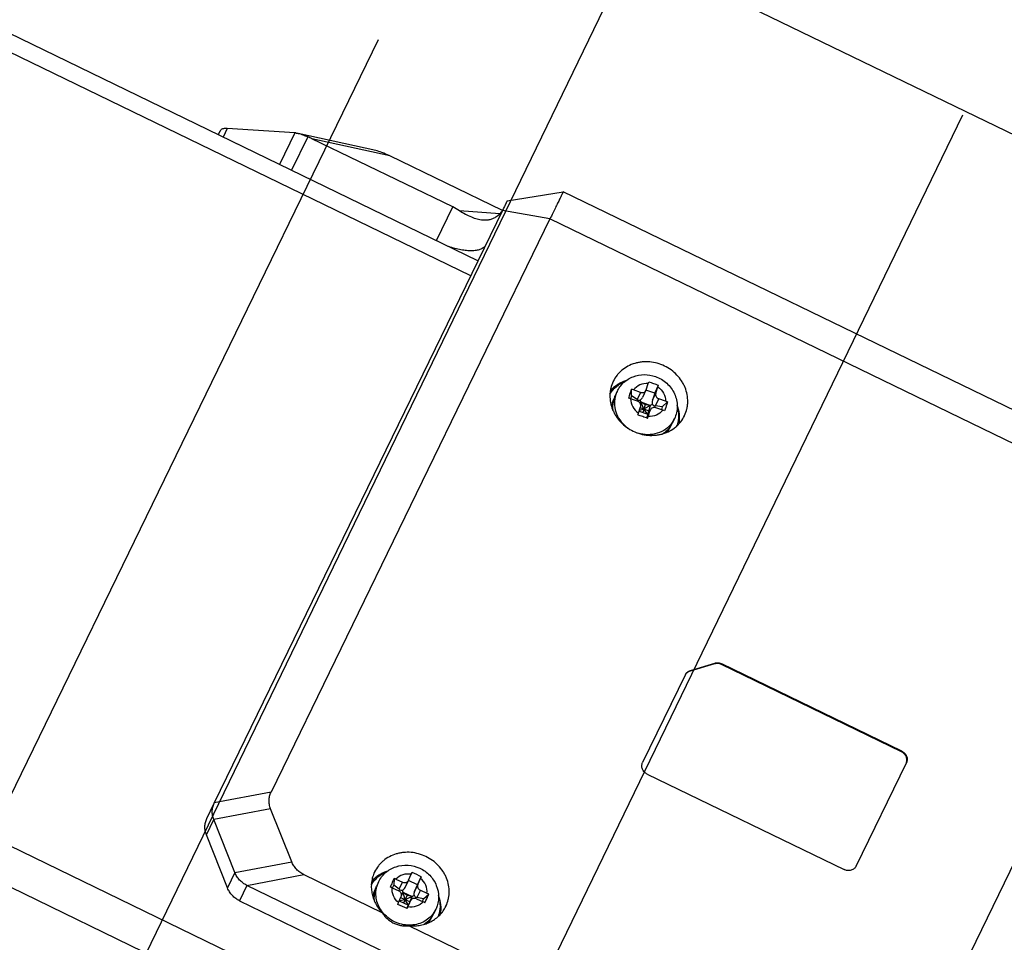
# Model space of a CAD drawing. Header units: millimetres. Extents: x -2409 to 4118, y -415 to 1151.
# Tile 4 of 38: x -2191 to -2085, y -198 to -99. Entities that reach past the tile are written whole.
import ezdxf
from ezdxf.enums import TextEntityAlignment as Align

# ---------------------------------------------------------------- set-up
doc = ezdxf.new("R2010")
doc.units = ezdxf.units.MM
doc.header["$LTSCALE"] = 65.395
doc.layers.get('0').update_dxf_attribs({"linetype": 'CONTINUOUS'})
doc.layers.add('00_COMPONENTS', color=7, linetype='CONTINUOUS')
doc.layers.add('51__DRAFT_DIMS', color=7, linetype='CONTINUOUS')
doc.styles.get("Standard").update_dxf_attribs({"font": 'simfang.ttf'})
doc.dimstyles.new('DIMSTYLE_1', dxfattribs={"dimtxt": 3, "dimasz": 3, "dimexe": 2.5, "dimexo": 0.5, "dimgap": 0.75, "dimtad": 1, "dimdsep": 46, "dimtxsty": 'STANDARD', "dimblk": '_FILLED', "dimblk1": '_FILLED', "dimblk2": '_FILLED', "dimcen": 0.09, "dimclrt": 3, "dimazin": 2, "dimtp": 0.3, "dimtm": 0.3, "dimtfac": 1, "dimtofl": 0, "dimtmove": 0, "dimatfit": 3, "dimldrblk": '_FILLED', "dimfxl": 1, "dimtolj": 1, "dimarcsym": 0})
doc.dimstyles.new('DIMSTYLE_3', dxfattribs={"dimtxt": 3, "dimasz": 3, "dimexe": 2.5, "dimexo": 0.5, "dimgap": 0.75, "dimtad": 1, "dimdsep": 46, "dimtxsty": 'STANDARD', "dimblk": '_FILLED', "dimblk1": '_FILLED', "dimblk2": '_FILLED', "dimcen": 0.09, "dimclrt": 3, "dimazin": 2, "dimtp": 0.5, "dimtm": 0.5, "dimtfac": 1, "dimtofl": 0, "dimtmove": 0, "dimatfit": 3, "dimldrblk": '_FILLED', "dimfxl": 1, "dimtolj": 1, "dimarcsym": 0})
doc.dimstyles.new('DIMSTYLE_5', dxfattribs={"dimtxt": 3, "dimasz": 3, "dimexe": 2.5, "dimexo": 0.5, "dimgap": 0.75, "dimtad": 1, "dimdsep": 46, "dimtxsty": 'STANDARD', "dimblk": '_FILLED', "dimblk1": '_FILLED', "dimblk2": '_FILLED', "dimcen": 0.09, "dimclrt": 3, "dimazin": 2, "dimtp": 0.2, "dimtm": 0.2, "dimtfac": 1, "dimtofl": 0, "dimtmove": 0, "dimatfit": 3, "dimldrblk": '_FILLED', "dimfxl": 1, "dimtolj": 1, "dimarcsym": 0})

# ---------------------------------------------------------------- blocks, each defined once
blk = doc.blocks.new('_FILLED')
at = {"color": 0, "linetype": 'ByBlock'}
blk.add_solid([(0, 0), (-1, 0.167), (-1, -0.167)], dxfattribs=at)
blk = doc.blocks.new('*D7')
at = {"layer": '51__DRAFT_DIMS', "color": 4}
for p, q in [((-2152.28, -100.74), (-2257.11, -316.12)), ((-1972.31, -187.99), (-2077.28, -403.64)), ((-2256.01, -313.87), (-2166.1, -357.63)), ((-2076.18, -401.4), (-2166.1, -357.63))]:
    blk.add_line(p, q, dxfattribs=at)
at = {"layer": '51__DRAFT_DIMS', "color": 4, "xscale": 3, "yscale": 3, "zscale": 3}
for p, rotation in [((-2256.01, -313.87), 154.0462685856), ((-2076.18, -401.4), 334.0462685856)]:
    blk.add_blockref('_FILLED', p, dxfattribs=dict(at, rotation=rotation))
at = {"layer": '51__DRAFT_DIMS', "color": 3}
blk.add_text('200', height=3, rotation=-25.9537, dxfattribs=at).set_placement((-2165.77, -356.96), align=Align.CENTER)
blk = doc.blocks.new('*D8')
at = {"layer": '51__DRAFT_DIMS', "color": 4}
for p, q in [((-2089.49, -108.85), (-2217.31, -372.51)), ((-2053.5, -126.3), (-2181.31, -389.96)), ((-2216.22, -370.26), (-2198.22, -378.98)), ((-2180.22, -387.71), (-2198.22, -378.98))]:
    blk.add_line(p, q, dxfattribs=at)
at = {"layer": '51__DRAFT_DIMS', "color": 4, "xscale": 3, "yscale": 3, "zscale": 3}
for p, rotation in [((-2216.22, -370.26), 154.1369605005), ((-2180.22, -387.71), 334.1369605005)]:
    blk.add_blockref('_FILLED', p, dxfattribs=dict(at, rotation=rotation))
at = {"layer": '51__DRAFT_DIMS', "color": 3}
blk.add_text('40', height=3, rotation=-25.863, dxfattribs=at).set_placement((-2197.89, -378.31), align=Align.CENTER)
blk = doc.blocks.new('*D9')
at = {"layer": '51__DRAFT_DIMS', "color": 4}
for p, q in [((-2053.5, -126.3), (-2185.01, -397.58)), ((-2017.51, -143.75), (-2149.02, -415.03)), ((-2183.92, -395.33), (-2165.92, -404.05)), ((-2147.93, -412.78), (-2165.92, -404.05))]:
    blk.add_line(p, q, dxfattribs=at)
at = {"layer": '51__DRAFT_DIMS', "color": 4, "xscale": 3, "yscale": 3, "zscale": 3}
for p, rotation in [((-2183.92, -395.33), 154.1369605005), ((-2147.93, -412.78), 334.1369605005)]:
    blk.add_blockref('_FILLED', p, dxfattribs=dict(at, rotation=rotation))
at = {"layer": '51__DRAFT_DIMS', "color": 3}
blk.add_text('40', height=3, rotation=-25.863, dxfattribs=at).set_placement((-2165.59, -403.38), align=Align.CENTER)
blk = doc.blocks.new('*D10')
at = {"layer": '51__DRAFT_DIMS', "color": 4}
for p, q in [((-2122.43, -85.81), (-2243.53, -335.62)), ((-1979, -155.34), (-2100.1, -405.15)), ((-2243.53, -335.62), (-2244.95, -338.55)), ((-2243.86, -336.3), (-2172.14, -371.06)), ((-2100.43, -405.82), (-2172.14, -371.06)), ((-2100.1, -405.15), (-2101.52, -408.07))]:
    blk.add_line(p, q, dxfattribs=at)
at = {"layer": '51__DRAFT_DIMS', "color": 4, "xscale": 3, "yscale": 3, "zscale": 3}
for p, rotation in [((-2243.86, -336.3), 154.1369605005), ((-2100.43, -405.82), 334.1369605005)]:
    blk.add_blockref('_FILLED', p, dxfattribs=dict(at, rotation=rotation))
at = {"layer": '51__DRAFT_DIMS', "color": 3}
blk.add_text('160', height=3, rotation=-25.863, dxfattribs=at).set_placement((-2171.82, -370.39), align=Align.CENTER)
blk = doc.blocks.new('*D11')
at = {"layer": '51__DRAFT_DIMS', "color": 4}
for p, q in [((-2398.32, 62.2), (-2403.49, 51.54)), ((-2400.5, 57.7), (-2398.32, 62.2)), ((-2401.18, 58.03), (-2402.75, 58.79)), ((-2133.22, -71.87), (-2401.18, 58.03)), ((-2408.66, 40.87), (-2403.49, 51.54)), ((-2407.16, 45.7), (-2408.73, 46.46)), ((-2017.74, -143.08), (-2407.16, 45.7)), ((-2406.48, 45.37), (-2408.66, 40.87))]:
    blk.add_line(p, q, dxfattribs=at)
at = {"layer": '51__DRAFT_DIMS', "color": 4, "xscale": 3, "yscale": 3, "zscale": 3}
for p, rotation in [((-2400.5, 57.7), 244.1369605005), ((-2406.48, 45.37), 64.1369605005)]:
    blk.add_blockref('_FILLED', p, dxfattribs=dict(at, rotation=rotation))
at = {"layer": '51__DRAFT_DIMS', "color": 3}
blk.add_text('15', height=3, rotation=64.137, dxfattribs=at).set_placement((-2404.17, 51.86), align=Align.CENTER)

msp = doc.modelspace()

# ---------------------------------------------------------------- linework, layer by layer
at = {"layer": '00_COMPONENTS', "color": 7}
for p, q in [((-2141.549, -124.477), (-2296.303, -49.456)), ((-2169.46, -110.946), (-2169.265, -110.544)), ((-2161.21, -110.744), (-2168.492, -110.282)), ((-2152.513, -112.644), (-2160.865, -110.789)), ((-2144.257, -118.698), (-2159.383, -111.365)), ((-2138.926, -119.088), (-2151.027, -113.221)), ((-2138.404, -118.026), (-2132.378, -117.058)), ((-1997.403, -182.49), (-2132.378, -117.058)), ((-2138.927, -119.09), (-2169.89, -182.703)), ((-2133.816, -119.983), (-2163.782, -181.547)), ((-2127.011, -137.42), (-2127.026, -137.451)), ((-2126.603, -138.518), (-2126.809, -138.952)), ((-2125.051, -138.984), (-2125.037, -138.28)), ((-2124.094, -138.604), (-2124.829, -138.347)), ((-2123.501, -138.384), (-2123.869, -139.159)), ((-2123.501, -138.383), (-2123.481, -138.334)), ((-2122.534, -138.697), (-2123.494, -138.361)), ((-2123.481, -138.334), (-2123.26, -137.657)), ((-2122.534, -138.697), (-2122.163, -137.836)), ((-2122.444, -138.698), (-2122.222, -138.02)), ((-2126.894, -139.178), (-2126.983, -139.365)), ((-2125.051, -138.984), (-2125.154, -139.299)), ((-2124.407, -139.56), (-2125.141, -139.303)), ((-2124.457, -139.367), (-2125.051, -138.984)), ((-2123.729, -140.415), (-2124.117, -139.431)), ((-2124.1, -139.836), (-2124.036, -139.638)), ((-2123.573, -139.937), (-2124.036, -139.638)), ((-2124.036, -139.638), (-2122.999, -140.001)), ((-2122.534, -138.697), (-2122.806, -139.461)), ((-2121.38, -139.554), (-2122.114, -139.297)), ((-2121.177, -139.632), (-2121.74, -140.143)), ((-2124.299, -140.837), (-2124.077, -140.16)), ((-2124.228, -140.636), (-2123.311, -140.958)), ((-2123.729, -140.415), (-2124.206, -140.553)), ((-2123.21, -140.596), (-2124.119, -140.278)), ((-2123.573, -139.937), (-2123.845, -140.771)), ((-2122.804, -139.891), (-2123.729, -140.415)), ((-2123.274, -141.006), (-2123.729, -140.415)), ((-2122.999, -140.001), (-2123.573, -139.937)), ((-2123.021, -140.474), (-2123.389, -141.249)), ((-2123.311, -140.958), (-2122.999, -140.001)), ((-2123.21, -140.596), (-2123.311, -140.958)), ((-2123.262, -141.2), (-2123.04, -140.523)), ((-2123.15, -140.427), (-2123.21, -140.596)), ((-2123.02, -140.474), (-2123.04, -140.523)), ((-2121.74, -140.143), (-2122.477, -140.06)), ((-2121.692, -140.511), (-2122.427, -140.253)), ((-2121.74, -140.143), (-2121.844, -140.461)), ((-2123.403, -141.286), (-2123.424, -141.361)), ((-2120.442, -141.444), (-2120.649, -141.878)), ((-2119.363, -141.128), (-2119.348, -141.098)), ((-2120.811, -142.173), (-2120.859, -142.274)), ((-2116.137, -167.764), (-2118.754, -168.539)), ((-2118.719, -168.466), (-2116.102, -167.69)), ((-2096.05, -177.204), (-2115.383, -167.832)), ((-2096.015, -177.131), (-2115.348, -167.758)), ((-2119.3, -168.992), (-2123.859, -178.358)), ((-2119.265, -168.918), (-2123.856, -178.35)), ((-2123.86, -178.358), (-2123.856, -178.35)), ((-2100.911, -189.474), (-2095.515, -178.388)), ((-2095.518, -178.388), (-2095.518, -178.387)), ((-2095.518, -178.388), (-2095.518, -178.387)), ((-2095.511, -178.381), (-2095.515, -178.388)), ((-2123.356, -179.608), (-2102.21, -189.859)), ((-2170.685, -184.376), (-2169.898, -182.721)), ((-2169.898, -182.721), (-2169.89, -182.703)), ((-2161.563, -189.015), (-2163.829, -183.318)), ((-2167.669, -190.177), (-2169.937, -184.474)), ((-2168.455, -191.832), (-2170.724, -186.129)), ((-2160.265, -190.388), (-2151.862, -194.462)), ((-2152.65, -190.096), (-2152.665, -190.126)), ((-2149.008, -191.002), (-2148.716, -190.353)), ((-2148.716, -190.353), (-2148.637, -190.176)), ((-2152.242, -191.193), (-2152.448, -191.627)), ((-2150.561, -190.806), (-2150.584, -191.534)), ((-2150.36, -190.891), (-2149.65, -191.212)), ((-2149.375, -191.775), (-2149.011, -191.01)), ((-2148.033, -191.481), (-2149.022, -191.032)), ((-2149.012, -191.01), (-2149.008, -191.002)), ((-2148.368, -192.219), (-2148.033, -191.481)), ((-2148.033, -191.481), (-2147.635, -190.631)), ((-2148.006, -191.456), (-2147.714, -190.807)), ((-2147.635, -190.631), (-2147.714, -190.807)), ((-2035.059, -255.206), (-2166.371, -191.549)), ((-2152.528, -191.842), (-2152.622, -192.04)), ((-2150.771, -191.807), (-2150.061, -192.129)), ((-2150.718, -191.831), (-2150.584, -191.534)), ((-2150.012, -191.975), (-2150.584, -191.534)), ((-2149.607, -192.288), (-2149.762, -192.633)), ((-2149.368, -193.09), (-2149.671, -192.074)), ((-2149.162, -192.632), (-2149.607, -192.288)), ((-2149.607, -192.288), (-2148.606, -192.742)), ((-2147.737, -192.079), (-2147.028, -192.401)), ((-2147.385, -192.984), (-2146.831, -192.496)), ((-2167.157, -193.205), (-2035.846, -256.862)), ((-2150.169, -193.588), (-2150.085, -193.401)), ((-2150.085, -193.401), (-2149.793, -192.752)), ((-2149.999, -193.213), (-2149.017, -193.658)), ((-2149.368, -193.09), (-2149.994, -193.2)), ((-2148.867, -193.317), (-2149.847, -192.873)), ((-2149.52, -193.43), (-2149.162, -192.632)), ((-2148.403, -192.649), (-2149.368, -193.09)), ((-2149.011, -193.668), (-2149.368, -193.09)), ((-2148.606, -192.742), (-2149.162, -192.632)), ((-2149.154, -193.969), (-2148.787, -193.198)), ((-2149.083, -193.855), (-2148.791, -193.206)), ((-2148.606, -192.742), (-2149.017, -193.658)), ((-2148.808, -193.188), (-2148.606, -192.742)), ((-2148.787, -193.198), (-2148.791, -193.206)), ((-2148.149, -192.996), (-2147.439, -193.317)), ((-2147.385, -192.984), (-2148.1, -192.842)), ((-2147.519, -193.282), (-2147.385, -192.984)), ((-2149.183, -194.035), (-2149.154, -193.969)), ((-2149.083, -193.855), (-2149.167, -194.042)), ((-2146.081, -194.119), (-2146.287, -194.553)), ((-2145.002, -193.803), (-2144.987, -193.773)), ((-2146.405, -194.753), (-2146.498, -194.949)), ((-2148.928, -195.884), (-2100.571, -219.326))]:
    msp.add_line(p, q, dxfattribs=at)
at = {"layer": '00_COMPONENTS', "color": 4}
for p, q in [((-2142.327, -126.075), (-2297.535, -50.834)), ((-2168.492, -110.282), (-2168.938, -111.199)), ((-2161.21, -110.744), (-2162.864, -114.143)), ((-2159.843, -111.163), (-2161.594, -114.759)), ((-2151.027, -113.221), (-2159.383, -111.365)), ((-2146.016, -122.311), (-2144.257, -118.698)), ((-2139.184, -119.427), (-2143.541, -119.094)), ((-2133.816, -119.983), (-2138.927, -119.09)), ((-1877.055, -339.93), (-2330.757, -119.985)), ((-1998.841, -185.416), (-2133.816, -119.983)), ((-1878.872, -343.452), (-2332.383, -123.6)), ((-2124.094, -138.604), (-2124.457, -139.367)), ((-2122.806, -139.461), (-2122.444, -138.698)), ((-2122.477, -140.06), (-2122.114, -139.297)), ((-2123.04, -140.523), (-2123.403, -141.286)), ((-2120.108, -140.167), (-2120.086, -140.145)), ((-2116.137, -167.764), (-2116.102, -167.69)), ((-2115.383, -167.832), (-2115.348, -167.758)), ((-2119.265, -168.918), (-2119.3, -168.992)), ((-2118.719, -168.466), (-2118.754, -168.539)), ((-2096.015, -177.131), (-2096.05, -177.204)), ((-2123.856, -178.35), (-2123.86, -178.358)), ((-2163.782, -181.547), (-2169.89, -182.703)), ((-2163.829, -183.318), (-2169.937, -184.474)), ((-2170.724, -186.129), (-2169.937, -184.474)), ((-2167.669, -190.177), (-2161.563, -189.015)), ((-2167.669, -190.177), (-2168.455, -191.832)), ((-2166.371, -191.549), (-2160.265, -190.388)), ((-2152.242, -191.193), (-2152.267, -191.248)), ((-2150.012, -191.975), (-2149.65, -191.212)), ((-2148.006, -191.456), (-2148.368, -192.219)), ((-2166.371, -191.549), (-2167.157, -193.205)), ((-2147.737, -192.079), (-2148.1, -192.842))]:
    msp.add_line(p, q, dxfattribs=at)
at = {"layer": '00_COMPONENTS', "color": 7}
for centre, radius, start, end in [((-2146.108, -130.189), 24.038, 341.90014, 342.36176), ((-2126.145, -142.103), 3.981, 70.69366, 73.8431), ((-2144.175, -130.841), 23.096, 341.89072, 342.37118), ((-2124.403, -140.588), 2.855, 154.63228, 170.02114), ((-2124.211, -140.182), 2.875, 157.18698, 163.58729), ((-2124.231, -140.174), 2.853, 154.63457, 157.18089), ((-2126.457, -143.06), 3.981, 70.69366, 73.8431), ((-2122.671, -143.246), 3.911, 67.53206, 70.71896), ((-2122.984, -144.202), 3.911, 67.53206, 70.71896), ((-2151.075, -132.085), 28.17, 341.482, 341.90019), ((-2150.038, -132.449), 28.17, 341.482, 341.90019), ((-2123.455, -141.036), 2.876, 319.32423, 334.50249), ((-2123.196, -140.671), 2.818, 325.57715, 327.82422), ((-2123.204, -140.666), 2.828, 327.83793, 334.63907), ((-2123.264, -141.123), 3.275, 340.4706, 341.90367), ((-2159.291, -215.016), 27.028, 64.45201, 66.78394), ((-2079.128, -223.326), 78.488, 155.88519, 156.25581), ((-2082.916, -221.81), 74.411, 155.37638, 155.75904), ((-2151.986, -194.477), 3.938, 65.60613, 68.7851), ((-2150.045, -193.262), 2.852, 154.64408, 170.12852), ((-2149.76, -192.873), 2.965, 165.65842, 185.96873), ((-2149.834, -192.857), 2.89, 163.70033, 165.6017), ((-2149.9, -192.836), 2.82, 155.85605, 163.72391), ((-2152.398, -195.394), 3.938, 65.60613, 68.7851), ((-2208.547, -165.423), 67.393, 335.89108, 336.31361), ((-2148.648, -195.978), 3.927, 62.44614, 65.63143), ((-2175.415, -250.622), 62.372, 65.11275, 66.12321), ((-2149.059, -196.894), 3.927, 62.44614, 65.63143), ((-2211.836, -163.762), 71.074, 335.34251, 335.75178), ((-2148.851, -193.331), 2.84, 326.00728, 334.52055), ((-2148.875, -192.792), 3.093, 334.59299, 335.82178), ((-2149.076, -193.723), 2.855, 319.21677, 334.55299), ((-2148.896, -193.302), 2.894, 325.55602, 326.03129)]:
    msp.add_arc(centre, radius, start, end, dxfattribs=at)
at = {"layer": '00_COMPONENTS', "color": 4}
for centre, radius, start, end in [((-2124.006, -139.748), 2.873, 154.65262, 164.18479), ((-2123.993, -139.752), 2.887, 164.18274, 166.54242), ((-2122.999, -140.231), 2.829, 325.01857, 334.63166), ((-2149.689, -192.404), 2.826, 155.86148, 164.3342), ((-2149.626, -192.423), 2.891, 164.30646, 165.26845), ((-2148.691, -192.868), 2.895, 325.0065, 326.36388), ((-2148.642, -192.899), 2.837, 326.34176, 334.52288)]:
    msp.add_arc(centre, radius, start, end, dxfattribs=at)
at = {"layer": '00_COMPONENTS', "color": 7}
for centre, major_axis, ratio, start_param, end_param in [((-2167.117, -110.7), (2.178, -0.038), 0.3447687, 2.9055733, 2.9825849), ((-2167.117, -110.7), (2.049, -0.357), 0.1163541, 2.326601, 2.4074989), ((-2159.835, -111.163), (2.049, -0.357), 0.1163541, 2.2626436, 2.326601), ((-2164.398, -112.053), (6.237, -0.567), 0.2951776, 0.6639077, 0.7791867), ((-2148.706, -115.539), (4.353, -2.846), 0.1635895, 2.2363859, 2.7322002), ((-2145.715, -121.649), (4.512, -2.155), 0.6581962, 1.3978792, 1.5621011), ((-2144.782, -119.732), (5.955, 1.038), 0.2803315, -0.5509924, -0.2817613), ((-2124.315, -138.932), (-0.262, 0.472), 0.7593524, -4.0991232, -3.313725), ((-2124.315, -138.932), (0.201, 0.538), 0.8699006, -2.3380474, -1.669299), ((-2122.335, -139.626), (0.201, 0.538), 0.8699006, -4.6942419, -3.9088437), ((-2122.335, -139.626), (0.528, 0.15), 0.7804924, -2.8406555, -2.0552573), ((-2122.931, -141.451), (0.462, -0.191), 0.6787874, 3.1071139, 3.2237637), ((-2149.825, -191.559), (-0.244, 0.486), 0.7681063, -4.1539111, -3.3685129), ((-2149.825, -191.559), (0.239, 0.522), 0.8707151, -2.3531918, -1.5873802), ((-2147.913, -192.426), (0.239, 0.522), 0.8707151, -4.7093863, -3.9239881), ((-2147.913, -192.426), (0.53, 0.127), 0.7716616, -2.893032, -2.1076338)]:
    msp.add_ellipse(centre, major_axis=major_axis, ratio=ratio, start_param=start_param, end_param=end_param, dxfattribs=at)
for points, knots in [([(-2168.61, -110.275), (-2168.678, -110.272), (-2168.807, -110.274), (-2168.984, -110.31), (-2169.129, -110.379), (-2169.203, -110.449), (-2169.231, -110.487)], [0, 0, 0, 0, 0.3007916, 0.5626607, 0.791879, 1, 1, 1, 1]), ([(-2161.11, -110.752), (-2161.09, -110.753), (-2161.008, -110.761), (-2160.926, -110.776), (-2160.865, -110.789)], [0, 0, 0, 0, 0.2435844, 1, 1, 1, 1]), ([(-2160.865, -110.789), (-2160.782, -110.808), (-2160.614, -110.855), (-2160.273, -110.981), (-2160.018, -111.093), (-2159.843, -111.163)], [0, 0, 0, 0, 0.233755, 0.480665, 1, 1, 1, 1]), ([(-2132.378, -117.058), (-2132.379, -117.058), (-2132.379, -117.059), (-2132.381, -117.061), (-2132.383, -117.065), (-2132.386, -117.071), (-2132.39, -117.078), (-2132.397, -117.091), (-2132.407, -117.111), (-2132.422, -117.14), (-2132.44, -117.175), (-2132.461, -117.216), (-2132.484, -117.263), (-2132.511, -117.317), (-2132.552, -117.4), (-2132.611, -117.519), (-2132.69, -117.679), (-2132.78, -117.861), (-2132.88, -118.064), (-2132.989, -118.288), (-2133.108, -118.531), (-2133.283, -118.89), (-2133.521, -119.376), (-2133.715, -119.775), (-2133.816, -119.983)], [0, 0, 0, 0, 0.0003633, 0.0012603, 0.002698, 0.0046774, 0.0071981, 0.0102598, 0.0180021, 0.0278948, 0.0399253, 0.0540784, 0.0703357, 0.0886765, 0.1090771, 0.1559501, 0.2107133, 0.2730847, 0.3427428, 0.4193287, 0.5024478, 0.5916718, 0.7865664, 1, 1, 1, 1]), ([(-2138.404, -118.026), (-2138.404, -118.026), (-2138.405, -118.026), (-2138.405, -118.027), (-2138.406, -118.029), (-2138.408, -118.032), (-2138.411, -118.037), (-2138.415, -118.045), (-2138.42, -118.056), (-2138.427, -118.068), (-2138.434, -118.083), (-2138.446, -118.108), (-2138.464, -118.144), (-2138.489, -118.194), (-2138.518, -118.252), (-2138.55, -118.318), (-2138.586, -118.392), (-2138.642, -118.505), (-2138.719, -118.663), (-2138.82, -118.869), (-2138.89, -119.014), (-2138.927, -119.09)], [0, 0, 0, 0, 0.0003632, 0.0012602, 0.002698, 0.0046774, 0.0102597, 0.0180021, 0.0278946, 0.0399253, 0.0540782, 0.0703357, 0.1090771, 0.1559501, 0.2107133, 0.2730847, 0.3427427, 0.4193287, 0.5916717, 0.786566, 1, 1, 1, 1]), ([(-2143.541, -119.094), (-2143.331, -119.225), (-2142.916, -119.471), (-2142.28, -119.776), (-2141.654, -119.991), (-2141.232, -120.066), (-2141.028, -120.082)], [0, 0, 0, 0, 0.2722621, 0.531444, 0.774514, 1, 1, 1, 1]), ([(-2141.028, -120.082), (-2140.892, -120.092), (-2140.626, -120.095), (-2140.237, -120.036), (-2139.877, -119.914), (-2139.658, -119.792), (-2139.556, -119.722)], [0, 0, 0, 0, 0.2641902, 0.5160936, 0.7596686, 1, 1, 1, 1]), ([(-2140.774, -122.884), (-2140.805, -122.925), (-2140.878, -123.004), (-2141.008, -123.107), (-2141.161, -123.195), (-2141.403, -123.296), (-2141.761, -123.381), (-2142.247, -123.417), (-2142.796, -123.392), (-2143.396, -123.306), (-2144.034, -123.161), (-2144.467, -123.03), (-2144.687, -122.956)], [0, 0, 0, 0, 0.0380176, 0.0780087, 0.1206953, 0.1666194, 0.2694143, 0.3879196, 0.5218904, 0.6700134, 0.8302393, 1, 1, 1, 1]), ([(-2119.348, -141.098), (-2119.24, -140.869), (-2119.113, -140.506), (-2119.024, -140.005), (-2118.987, -139.491), (-2119.044, -138.84), (-2119.231, -138.208), (-2119.455, -137.726), (-2119.728, -137.26), (-2120.154, -136.723), (-2120.779, -136.18), (-2121.494, -135.754), (-2122.275, -135.462), (-2123.089, -135.314), (-2123.775, -135.317), (-2124.31, -135.396), (-2124.826, -135.523), (-2125.437, -135.771), (-2125.982, -136.135), (-2126.36, -136.484), (-2126.696, -136.867), (-2126.901, -137.193), (-2127.011, -137.42)], [0, 0, 0, 0, 0.0596676, 0.0896824, 0.1198567, 0.1807639, 0.2427038, 0.2741254, 0.3058163, 0.3698583, 0.4346599, 0.4998736, 0.5650965, 0.6299243, 0.6940062, 0.7257204, 0.7571665, 0.8191551, 0.8801045, 0.9102951, 0.9403222, 1, 1, 1, 1]), ([(-2127.376, -138.809), (-2127.185, -138.494), (-2126.691, -137.917), (-2126.04, -137.53), (-2125.692, -137.388)], [0, 0, 0, 0, 0.4953607, 1, 1, 1, 1]), ([(-2127.026, -137.451), (-2127.135, -137.679), (-2127.261, -138.042), (-2127.351, -138.544), (-2127.387, -139.057), (-2127.331, -139.709), (-2127.143, -140.341), (-2126.92, -140.823), (-2126.647, -141.289), (-2126.22, -141.826), (-2125.596, -142.369), (-2124.88, -142.795), (-2124.1, -143.087), (-2123.285, -143.234), (-2122.599, -143.231), (-2122.064, -143.153), (-2121.548, -143.026), (-2120.937, -142.777), (-2120.392, -142.414), (-2120.014, -142.064), (-2119.678, -141.681), (-2119.474, -141.356), (-2119.363, -141.128)], [0, 0, 0, 0, 0.0596676, 0.0896824, 0.1198567, 0.1807639, 0.2427038, 0.2741254, 0.3058163, 0.3698583, 0.4346599, 0.4998736, 0.5650965, 0.6299243, 0.6940062, 0.7257204, 0.7571665, 0.8191551, 0.8801045, 0.9102951, 0.9403222, 1, 1, 1, 1]), ([(-2125.654, -137.363), (-2125.694, -137.377), (-2125.753, -137.399), (-2125.823, -137.425), (-2125.863, -137.44), (-2125.892, -137.451), (-2125.917, -137.46), (-2125.937, -137.467), (-2125.95, -137.472), (-2125.96, -137.475), (-2125.966, -137.478), (-2125.971, -137.479), (-2125.976, -137.482), (-2125.984, -137.486), (-2125.996, -137.491), (-2126.015, -137.5), (-2126.039, -137.511), (-2126.077, -137.529), (-2126.124, -137.551), (-2126.172, -137.574), (-2126.21, -137.592), (-2126.234, -137.603), (-2126.253, -137.612), (-2126.265, -137.617), (-2126.273, -137.621), (-2126.278, -137.623), (-2126.282, -137.626), (-2126.288, -137.629), (-2126.297, -137.635), (-2126.308, -137.641), (-2126.326, -137.651), (-2126.349, -137.665), (-2126.376, -137.68), (-2126.403, -137.696), (-2126.43, -137.712), (-2126.458, -137.727), (-2126.485, -137.743), (-2126.507, -137.756), (-2126.525, -137.766), (-2126.539, -137.774), (-2126.55, -137.781), (-2126.558, -137.785), (-2126.563, -137.788), (-2126.566, -137.79), (-2126.569, -137.792), (-2126.573, -137.795), (-2126.581, -137.8), (-2126.592, -137.808), (-2126.604, -137.817), (-2126.621, -137.829), (-2126.642, -137.844), (-2126.668, -137.861), (-2126.693, -137.879), (-2126.719, -137.897), (-2126.744, -137.915), (-2126.77, -137.933), (-2126.791, -137.948), (-2126.808, -137.96), (-2126.819, -137.967), (-2126.827, -137.973), (-2126.832, -137.977), (-2126.837, -137.98), (-2126.841, -137.983), (-2126.848, -137.989), (-2126.857, -137.997), (-2126.873, -138.01), (-2126.893, -138.027), (-2126.924, -138.054), (-2126.964, -138.087), (-2127.003, -138.12), (-2127.031, -138.143), (-2127.047, -138.156), (-2127.058, -138.166), (-2127.07, -138.176), (-2127.079, -138.184), (-2127.085, -138.189), (-2127.088, -138.191), (-2127.091, -138.194), (-2127.095, -138.198), (-2127.099, -138.202), (-2127.107, -138.21), (-2127.116, -138.219), (-2127.131, -138.235), (-2127.15, -138.253), (-2127.172, -138.276), (-2127.202, -138.306), (-2127.254, -138.359), (-2127.299, -138.404), (-2127.329, -138.435)], [0, 0, 0, 0, 0.0625, 0.09375, 0.109375, 0.125, 0.140625, 0.1484375, 0.15625, 0.1601562, 0.1640625, 0.1660156, 0.1679688, 0.171875, 0.1796875, 0.1875, 0.203125, 0.21875, 0.25, 0.28125, 0.296875, 0.3125, 0.3203125, 0.328125, 0.3320312, 0.3339844, 0.3359375, 0.3398438, 0.34375, 0.3515625, 0.359375, 0.375, 0.390625, 0.40625, 0.421875, 0.4375, 0.453125, 0.46875, 0.4765625, 0.484375, 0.4921875, 0.4960938, 0.4980469, 0.5, 0.5019531, 0.5039062, 0.5078125, 0.515625, 0.5234375, 0.53125, 0.546875, 0.5625, 0.578125, 0.59375, 0.609375, 0.625, 0.640625, 0.6484375, 0.65625, 0.6601562, 0.6640625, 0.6660156, 0.6679688, 0.671875, 0.6796875, 0.6875, 0.703125, 0.71875, 0.75, 0.78125, 0.796875, 0.8046875, 0.8125, 0.8203125, 0.828125, 0.8300781, 0.8320312, 0.8339844, 0.8359375, 0.8398438, 0.84375, 0.8515625, 0.859375, 0.875, 0.890625, 0.90625, 0.9375, 1, 1, 1, 1]), ([(-2125.653, -137.362), (-2125.975, -137.466), (-2126.589, -137.751), (-2127.107, -138.188), (-2127.328, -138.434)], [0, 0, 0, 0, 0.5050974, 1, 1, 1, 1]), ([(-2126.603, -138.518), (-2126.432, -138.159), (-2125.945, -137.5), (-2124.898, -136.859), (-2123.685, -136.632), (-2122.868, -136.77), (-2122.484, -136.905)], [0, 0, 0, 0, 0.2472846, 0.4959625, 0.7469554, 1, 1, 1, 1]), ([(-2123.2, -137.473), (-2123.113, -137.501), (-2122.94, -137.562), (-2122.765, -137.617), (-2122.679, -137.648)], [0, 0, 0, 0, 0.4999736, 1, 1, 1, 1]), ([(-2122.484, -136.905), (-2122.041, -137.06), (-2121.209, -137.55), (-2120.354, -138.704), (-2120.038, -140.097), (-2120.246, -141.03), (-2120.442, -141.444)], [0, 0, 0, 0, 0.2531776, 0.50454, 0.7531732, 1, 1, 1, 1]), ([(-2125.35, -139.236), (-2125.324, -139.156), (-2125.22, -138.837), (-2125.116, -138.518), (-2125.037, -138.28)], [0, 0, 0, 0, 0.2526162, 1, 1, 1, 1]), ([(-2124.094, -138.604), (-2123.984, -138.642), (-2123.793, -138.645), (-2123.594, -138.526), (-2123.524, -138.434), (-2123.501, -138.384)], [0, 0, 0, 0, 0.5101221, 0.7576387, 1, 1, 1, 1]), ([(-2122.679, -137.648), (-2122.592, -137.678), (-2122.421, -137.743), (-2122.249, -137.804), (-2122.163, -137.836)], [0, 0, 0, 0, 0.4999967, 1, 1, 1, 1]), ([(-2126.968, -139.37), (-2126.995, -139.46), (-2127.085, -139.83), (-2127.099, -140.217), (-2127.07, -140.5)], [0, 0, 0, 0, 0.2487814, 1, 1, 1, 1]), ([(-2124.077, -140.16), (-2124.059, -140.103), (-2124.047, -139.977), (-2124.124, -139.736), (-2124.287, -139.602), (-2124.407, -139.56)], [0, 0, 0, 0, 0.240937, 0.4898849, 1, 1, 1, 1]), ([(-2122.444, -138.698), (-2122.462, -138.754), (-2122.474, -138.88), (-2122.397, -139.122), (-2122.234, -139.255), (-2122.114, -139.297)], [0, 0, 0, 0, 0.240937, 0.4898849, 1, 1, 1, 1]), ([(-2121.177, -139.632), (-2121.202, -139.711), (-2121.304, -140.03), (-2121.409, -140.349), (-2121.489, -140.588)], [0, 0, 0, 0, 0.2473662, 1, 1, 1, 1]), ([(-2122.427, -140.253), (-2122.537, -140.215), (-2122.728, -140.212), (-2122.927, -140.332), (-2122.997, -140.424), (-2123.02, -140.474)], [0, 0, 0, 0, 0.5101221, 0.7576387, 1, 1, 1, 1]), ([(-2120.134, -140.053), (-2120.033, -140.394), (-2119.929, -141.101), (-2120.042, -141.809), (-2120.15, -142.14)], [0, 0, 0, 0, 0.5053115, 1, 1, 1, 1]), ([(-2119.919, -141.953), (-2119.869, -141.626), (-2119.857, -140.948), (-2120.024, -140.292), (-2120.148, -139.977)], [0, 0, 0, 0, 0.4949013, 1, 1, 1, 1]), ([(-2119.92, -141.955), (-2119.915, -141.914), (-2119.909, -141.853), (-2119.901, -141.781), (-2119.896, -141.741), (-2119.893, -141.71), (-2119.89, -141.685), (-2119.888, -141.664), (-2119.886, -141.651), (-2119.885, -141.641), (-2119.885, -141.635), (-2119.884, -141.63), (-2119.884, -141.625), (-2119.884, -141.616), (-2119.883, -141.603), (-2119.883, -141.582), (-2119.883, -141.556), (-2119.882, -141.515), (-2119.881, -141.464), (-2119.88, -141.412), (-2119.879, -141.371), (-2119.878, -141.345), (-2119.878, -141.325), (-2119.878, -141.312), (-2119.878, -141.303), (-2119.877, -141.298), (-2119.878, -141.292), (-2119.878, -141.286), (-2119.879, -141.276), (-2119.88, -141.263), (-2119.881, -141.242), (-2119.883, -141.216), (-2119.885, -141.185), (-2119.887, -141.154), (-2119.89, -141.123), (-2119.892, -141.092), (-2119.894, -141.061), (-2119.896, -141.035), (-2119.897, -141.014), (-2119.898, -140.999), (-2119.899, -140.986), (-2119.9, -140.977), (-2119.9, -140.972), (-2119.9, -140.968), (-2119.901, -140.964), (-2119.902, -140.959), (-2119.903, -140.95), (-2119.905, -140.937), (-2119.908, -140.922), (-2119.911, -140.901), (-2119.915, -140.875), (-2119.92, -140.844), (-2119.925, -140.813), (-2119.93, -140.782), (-2119.935, -140.751), (-2119.939, -140.72), (-2119.943, -140.695), (-2119.947, -140.674), (-2119.949, -140.661), (-2119.95, -140.651), (-2119.951, -140.644), (-2119.952, -140.639), (-2119.953, -140.634), (-2119.956, -140.625), (-2119.959, -140.612), (-2119.964, -140.592), (-2119.97, -140.567), (-2119.98, -140.526), (-2119.993, -140.475), (-2120.005, -140.424), (-2120.014, -140.388), (-2120.019, -140.367), (-2120.023, -140.352), (-2120.027, -140.337), (-2120.03, -140.325), (-2120.032, -140.318), (-2120.033, -140.314), (-2120.034, -140.31), (-2120.036, -140.305), (-2120.038, -140.298), (-2120.041, -140.288), (-2120.046, -140.275), (-2120.053, -140.254), (-2120.062, -140.228), (-2120.072, -140.197), (-2120.086, -140.156), (-2120.111, -140.083), (-2120.133, -140.021), (-2120.147, -139.979)], [0, 0, 0, 0, 0.0625, 0.09375, 0.109375, 0.125, 0.140625, 0.1484375, 0.15625, 0.1601562, 0.1640625, 0.1660156, 0.1679688, 0.171875, 0.1796875, 0.1875, 0.203125, 0.21875, 0.25, 0.28125, 0.296875, 0.3125, 0.3203125, 0.328125, 0.3320312, 0.3339844, 0.3359375, 0.3398438, 0.34375, 0.3515625, 0.359375, 0.375, 0.390625, 0.40625, 0.421875, 0.4375, 0.453125, 0.46875, 0.4765625, 0.484375, 0.4921875, 0.4960938, 0.4980469, 0.5, 0.5019531, 0.5039062, 0.5078125, 0.515625, 0.5234375, 0.53125, 0.546875, 0.5625, 0.578125, 0.59375, 0.609375, 0.625, 0.640625, 0.6484375, 0.65625, 0.6601562, 0.6640625, 0.6660156, 0.6679688, 0.671875, 0.6796875, 0.6875, 0.703125, 0.71875, 0.75, 0.78125, 0.796875, 0.8046875, 0.8125, 0.8203125, 0.828125, 0.8300781, 0.8320312, 0.8339844, 0.8359375, 0.8398438, 0.84375, 0.8515625, 0.859375, 0.875, 0.890625, 0.90625, 0.9375, 1, 1, 1, 1]), ([(-2120.871, -142.264), (-2120.925, -142.343), (-2121.157, -142.648), (-2121.45, -142.905), (-2121.69, -143.063)], [0, 0, 0, 0, 0.2487441, 1, 1, 1, 1]), ([(-2115.383, -167.832), (-2115.5, -167.775), (-2115.753, -167.704), (-2116.015, -167.728), (-2116.137, -167.764)], [0, 0, 0, 0, 0.5056713, 1, 1, 1, 1]), ([(-2116.102, -167.69), (-2115.98, -167.654), (-2115.718, -167.63), (-2115.465, -167.701), (-2115.348, -167.758)], [0, 0, 0, 0, 0.4943287, 1, 1, 1, 1]), ([(-2118.754, -168.539), (-2118.814, -168.557), (-2118.929, -168.603), (-2119.082, -168.706), (-2119.21, -168.836), (-2119.274, -168.938), (-2119.3, -168.992)], [0, 0, 0, 0, 0.2553823, 0.5064676, 0.7541792, 1, 1, 1, 1]), ([(-2119.265, -168.918), (-2119.239, -168.865), (-2119.175, -168.762), (-2119.047, -168.632), (-2118.894, -168.53), (-2118.779, -168.483), (-2118.719, -168.466)], [0, 0, 0, 0, 0.2458208, 0.4935324, 0.7446177, 1, 1, 1, 1]), ([(-2095.518, -178.387), (-2095.498, -178.334), (-2095.469, -178.223), (-2095.46, -178.051), (-2095.485, -177.878), (-2095.562, -177.654), (-2095.738, -177.401), (-2095.939, -177.258), (-2096.05, -177.204)], [0, 0, 0, 0, 0.1195917, 0.2402809, 0.3626505, 0.4870373, 0.7407967, 1, 1, 1, 1]), ([(-2096.015, -177.131), (-2095.899, -177.187), (-2095.687, -177.34), (-2095.51, -177.611), (-2095.439, -177.851), (-2095.424, -178.034), (-2095.446, -178.214), (-2095.486, -178.327), (-2095.511, -178.381)], [0, 0, 0, 0, 0.2596947, 0.5134066, 0.6376206, 0.7597715, 0.8803223, 1, 1, 1, 1]), ([(-2123.356, -179.608), (-2123.472, -179.552), (-2123.684, -179.399), (-2123.861, -179.127), (-2123.932, -178.887), (-2123.947, -178.705), (-2123.925, -178.525), (-2123.885, -178.411), (-2123.86, -178.358)], [0, 0, 0, 0, 0.2596947, 0.5134066, 0.6376206, 0.7597715, 0.8803223, 1, 1, 1, 1]), ([(-2163.829, -183.318), (-2163.886, -183.174), (-2163.973, -182.877), (-2164.009, -182.417), (-2163.949, -181.966), (-2163.847, -181.681), (-2163.782, -181.547)], [0, 0, 0, 0, 0.2552527, 0.5062587, 0.7539998, 1, 1, 1, 1]), ([(-2169.937, -184.474), (-2169.994, -184.331), (-2170.079, -184.037), (-2170.117, -183.583), (-2170.061, -183.136), (-2169.962, -182.854), (-2169.898, -182.721)], [0, 0, 0, 0, 0.255227, 0.5062469, 0.7540115, 1, 1, 1, 1]), ([(-2170.724, -186.129), (-2170.78, -185.987), (-2170.866, -185.693), (-2170.903, -185.239), (-2170.847, -184.792), (-2170.748, -184.51), (-2170.685, -184.376)], [0, 0, 0, 0, 0.2552276, 0.5062485, 0.7540123, 1, 1, 1, 1]), ([(-2144.987, -193.773), (-2144.878, -193.544), (-2144.752, -193.181), (-2144.663, -192.68), (-2144.626, -192.167), (-2144.682, -191.515), (-2144.87, -190.883), (-2145.093, -190.401), (-2145.366, -189.935), (-2145.793, -189.398), (-2146.417, -188.855), (-2147.133, -188.429), (-2147.913, -188.137), (-2148.728, -187.99), (-2149.414, -187.992), (-2149.949, -188.071), (-2150.465, -188.198), (-2151.076, -188.447), (-2151.621, -188.81), (-2151.999, -189.159), (-2152.335, -189.542), (-2152.539, -189.868), (-2152.65, -190.096)], [0, 0, 0, 0, 0.0596676, 0.0896824, 0.1198567, 0.1807639, 0.2427038, 0.2741254, 0.3058163, 0.3698583, 0.4346599, 0.4998736, 0.5650965, 0.6299243, 0.6940062, 0.7257204, 0.7571665, 0.8191551, 0.8801045, 0.9102951, 0.9403222, 1, 1, 1, 1]), ([(-2160.265, -190.388), (-2160.412, -190.317), (-2160.693, -190.148), (-2161.059, -189.826), (-2161.358, -189.446), (-2161.505, -189.162), (-2161.563, -189.015)], [0, 0, 0, 0, 0.2537146, 0.5057836, 0.7548566, 1, 1, 1, 1]), ([(-2152.242, -191.193), (-2152.059, -190.809), (-2151.525, -190.107), (-2150.374, -189.465), (-2149.057, -189.306), (-2147.766, -189.638), (-2146.678, -190.408), (-2145.948, -191.516), (-2145.692, -192.809), (-2145.879, -193.671), (-2146.053, -194.059)], [0, 0, 0, 0, 0.1235162, 0.2478197, 0.3733922, 0.499944, 0.6265158, 0.7521317, 0.8764701, 1, 1, 1, 1]), ([(-2166.371, -191.549), (-2166.518, -191.478), (-2166.799, -191.31), (-2167.165, -190.987), (-2167.464, -190.608), (-2167.611, -190.323), (-2167.669, -190.177)], [0, 0, 0, 0, 0.2537146, 0.5057836, 0.7548566, 1, 1, 1, 1]), ([(-2152.665, -190.126), (-2152.746, -190.297), (-2152.881, -190.652), (-2152.997, -191.213), (-2153.024, -191.788), (-2152.961, -192.367), (-2152.81, -192.937), (-2152.574, -193.486), (-2152.259, -194.001), (-2152.001, -194.314), (-2151.862, -194.462)], [0, 0, 0, 0, 0.1210202, 0.2425425, 0.3650221, 0.4888231, 0.614188, 0.7412207, 0.8698824, 1, 1, 1, 1]), ([(-2153.009, -191.475), (-2152.82, -191.165), (-2152.333, -190.597), (-2151.692, -190.213), (-2151.349, -190.071)], [0, 0, 0, 0, 0.4949905, 1, 1, 1, 1]), ([(-2151.3, -190.04), (-2151.34, -190.055), (-2151.399, -190.077), (-2151.469, -190.103), (-2151.508, -190.118), (-2151.538, -190.129), (-2151.563, -190.138), (-2151.583, -190.145), (-2151.595, -190.15), (-2151.605, -190.154), (-2151.612, -190.156), (-2151.617, -190.158), (-2151.621, -190.16), (-2151.63, -190.164), (-2151.642, -190.169), (-2151.661, -190.178), (-2151.684, -190.19), (-2151.722, -190.207), (-2151.77, -190.23), (-2151.818, -190.252), (-2151.856, -190.27), (-2151.879, -190.281), (-2151.898, -190.29), (-2151.91, -190.296), (-2151.919, -190.3), (-2151.923, -190.302), (-2151.928, -190.305), (-2151.934, -190.308), (-2151.943, -190.313), (-2151.954, -190.32), (-2151.972, -190.33), (-2151.994, -190.343), (-2152.022, -190.359), (-2152.049, -190.375), (-2152.076, -190.391), (-2152.103, -190.406), (-2152.13, -190.422), (-2152.152, -190.435), (-2152.171, -190.446), (-2152.184, -190.454), (-2152.195, -190.46), (-2152.203, -190.465), (-2152.208, -190.467), (-2152.211, -190.469), (-2152.214, -190.471), (-2152.219, -190.474), (-2152.226, -190.48), (-2152.237, -190.487), (-2152.249, -190.496), (-2152.266, -190.508), (-2152.287, -190.523), (-2152.313, -190.541), (-2152.338, -190.559), (-2152.364, -190.577), (-2152.389, -190.595), (-2152.415, -190.613), (-2152.436, -190.627), (-2152.453, -190.639), (-2152.463, -190.647), (-2152.472, -190.653), (-2152.477, -190.657), (-2152.481, -190.659), (-2152.485, -190.663), (-2152.492, -190.669), (-2152.502, -190.677), (-2152.518, -190.69), (-2152.537, -190.707), (-2152.569, -190.733), (-2152.608, -190.767), (-2152.648, -190.8), (-2152.679, -190.827), (-2152.699, -190.843), (-2152.715, -190.857), (-2152.724, -190.865), (-2152.731, -190.871), (-2152.735, -190.874), (-2152.739, -190.878), (-2152.743, -190.883), (-2152.751, -190.89), (-2152.76, -190.899), (-2152.774, -190.914), (-2152.793, -190.932), (-2152.814, -190.955), (-2152.844, -190.984), (-2152.895, -191.036), (-2152.939, -191.081), (-2152.968, -191.11)], [0, 0, 0, 0, 0.0625, 0.09375, 0.109375, 0.125, 0.140625, 0.1484375, 0.15625, 0.1601562, 0.1640625, 0.1660156, 0.1679688, 0.171875, 0.1796875, 0.1875, 0.203125, 0.21875, 0.25, 0.28125, 0.296875, 0.3125, 0.3203125, 0.328125, 0.3320312, 0.3339844, 0.3359375, 0.3398438, 0.34375, 0.3515625, 0.359375, 0.375, 0.390625, 0.40625, 0.421875, 0.4375, 0.453125, 0.46875, 0.4765625, 0.484375, 0.4921875, 0.4960938, 0.4980469, 0.5, 0.5019531, 0.5039062, 0.5078125, 0.515625, 0.5234375, 0.53125, 0.546875, 0.5625, 0.578125, 0.59375, 0.609375, 0.625, 0.640625, 0.6484375, 0.65625, 0.6601562, 0.6640625, 0.6660156, 0.6679688, 0.671875, 0.6796875, 0.6875, 0.703125, 0.71875, 0.75, 0.78125, 0.796875, 0.8125, 0.8203125, 0.828125, 0.8320312, 0.8339844, 0.8359375, 0.8398438, 0.84375, 0.8515625, 0.859375, 0.875, 0.890625, 0.90625, 0.9375, 1, 1, 1, 1]), ([(-2151.299, -190.04), (-2151.619, -190.144), (-2152.231, -190.429), (-2152.747, -190.865), (-2152.967, -191.11)], [0, 0, 0, 0, 0.5050748, 1, 1, 1, 1]), ([(-2100.911, -189.474), (-2100.937, -189.528), (-2101.001, -189.63), (-2101.129, -189.76), (-2101.282, -189.863), (-2101.515, -189.957), (-2101.84, -189.987), (-2102.093, -189.916), (-2102.21, -189.859)], [0, 0, 0, 0, 0.1196103, 0.2401406, 0.3623123, 0.4865751, 0.7403758, 1, 1, 1, 1]), ([(-2149.65, -191.212), (-2149.537, -191.264), (-2149.331, -191.281), (-2149.112, -191.161), (-2149.037, -191.063), (-2149.011, -191.01)], [0, 0, 0, 0, 0.510518, 0.7585111, 1, 1, 1, 1]), ([(-2148.006, -191.456), (-2148.03, -191.511), (-2148.055, -191.633), (-2148.003, -191.88), (-2147.852, -192.027), (-2147.737, -192.079)], [0, 0, 0, 0, 0.2411853, 0.4894282, 1, 1, 1, 1]), ([(-2167.157, -193.205), (-2167.304, -193.134), (-2167.585, -192.965), (-2167.952, -192.643), (-2168.25, -192.263), (-2168.397, -191.979), (-2168.455, -191.832)], [0, 0, 0, 0, 0.2537146, 0.5057836, 0.7548566, 1, 1, 1, 1]), ([(-2149.793, -192.752), (-2149.769, -192.697), (-2149.744, -192.575), (-2149.796, -192.328), (-2149.947, -192.181), (-2150.061, -192.129)], [0, 0, 0, 0, 0.2411853, 0.4894282, 1, 1, 1, 1]), ([(-2148.149, -192.996), (-2148.262, -192.944), (-2148.468, -192.927), (-2148.686, -193.047), (-2148.762, -193.145), (-2148.787, -193.198)], [0, 0, 0, 0, 0.510518, 0.7585111, 1, 1, 1, 1]), ([(-2145.781, -192.702), (-2145.671, -193.061), (-2145.561, -193.809), (-2145.695, -194.555), (-2145.818, -194.901)], [0, 0, 0, 0, 0.5050681, 1, 1, 1, 1]), ([(-2145.558, -194.629), (-2145.508, -194.302), (-2145.496, -193.625), (-2145.663, -192.969), (-2145.785, -192.655)], [0, 0, 0, 0, 0.4949097, 1, 1, 1, 1]), ([(-2145.559, -194.63), (-2145.554, -194.589), (-2145.547, -194.528), (-2145.54, -194.457), (-2145.535, -194.416), (-2145.532, -194.386), (-2145.529, -194.36), (-2145.527, -194.34), (-2145.525, -194.327), (-2145.524, -194.317), (-2145.523, -194.31), (-2145.523, -194.305), (-2145.523, -194.3), (-2145.523, -194.291), (-2145.522, -194.278), (-2145.522, -194.258), (-2145.521, -194.232), (-2145.521, -194.191), (-2145.52, -194.139), (-2145.518, -194.088), (-2145.518, -194.047), (-2145.517, -194.021), (-2145.517, -194), (-2145.517, -193.987), (-2145.516, -193.978), (-2145.516, -193.973), (-2145.517, -193.968), (-2145.517, -193.961), (-2145.518, -193.951), (-2145.519, -193.938), (-2145.52, -193.918), (-2145.522, -193.892), (-2145.524, -193.861), (-2145.526, -193.83), (-2145.528, -193.799), (-2145.531, -193.768), (-2145.533, -193.737), (-2145.534, -193.711), (-2145.536, -193.69), (-2145.537, -193.674), (-2145.538, -193.662), (-2145.538, -193.652), (-2145.539, -193.647), (-2145.539, -193.643), (-2145.54, -193.64), (-2145.541, -193.634), (-2145.542, -193.625), (-2145.544, -193.613), (-2145.546, -193.597), (-2145.55, -193.576), (-2145.554, -193.551), (-2145.559, -193.52), (-2145.564, -193.489), (-2145.568, -193.458), (-2145.573, -193.427), (-2145.578, -193.396), (-2145.582, -193.37), (-2145.585, -193.35), (-2145.587, -193.337), (-2145.589, -193.326), (-2145.59, -193.32), (-2145.591, -193.315), (-2145.592, -193.31), (-2145.594, -193.301), (-2145.597, -193.288), (-2145.603, -193.268), (-2145.609, -193.242), (-2145.619, -193.201), (-2145.632, -193.15), (-2145.644, -193.099), (-2145.653, -193.063), (-2145.658, -193.043), (-2145.662, -193.028), (-2145.666, -193.012), (-2145.669, -193.001), (-2145.67, -192.993), (-2145.671, -192.989), (-2145.672, -192.986), (-2145.674, -192.98), (-2145.676, -192.974), (-2145.68, -192.964), (-2145.684, -192.951), (-2145.691, -192.93), (-2145.7, -192.904), (-2145.711, -192.873), (-2145.725, -192.832), (-2145.749, -192.76), (-2145.771, -192.698), (-2145.785, -192.657)], [0, 0, 0, 0, 0.0625, 0.09375, 0.109375, 0.125, 0.140625, 0.1484375, 0.15625, 0.1601562, 0.1640625, 0.1660156, 0.1679688, 0.171875, 0.1796875, 0.1875, 0.203125, 0.21875, 0.25, 0.28125, 0.296875, 0.3125, 0.3203125, 0.328125, 0.3320312, 0.3339844, 0.3359375, 0.3398438, 0.34375, 0.3515625, 0.359375, 0.375, 0.390625, 0.40625, 0.421875, 0.4375, 0.453125, 0.46875, 0.4765625, 0.484375, 0.4921875, 0.4960938, 0.4980469, 0.5, 0.5019531, 0.5039062, 0.5078125, 0.515625, 0.5234375, 0.53125, 0.546875, 0.5625, 0.578125, 0.59375, 0.609375, 0.625, 0.640625, 0.6484375, 0.65625, 0.6601562, 0.6640625, 0.6660156, 0.6679688, 0.671875, 0.6796875, 0.6875, 0.703125, 0.71875, 0.75, 0.78125, 0.796875, 0.8046875, 0.8125, 0.8203125, 0.828125, 0.8300781, 0.8320312, 0.8339844, 0.8359375, 0.8398438, 0.84375, 0.8515625, 0.859375, 0.875, 0.890625, 0.90625, 0.9375, 1, 1, 1, 1]), ([(-2151.862, -194.462), (-2151.786, -194.58), (-2151.619, -194.811), (-2151.326, -195.124), (-2150.987, -195.397), (-2150.609, -195.617), (-2150.202, -195.777), (-2149.779, -195.874), (-2149.351, -195.91), (-2149.068, -195.898), (-2148.928, -195.884)], [0, 0, 0, 0, 0.1226417, 0.2471721, 0.3732731, 0.5002701, 0.627227, 0.7532137, 0.8775712, 1, 1, 1, 1]), ([(-2148.928, -195.884), (-2148.724, -195.902), (-2148.315, -195.91), (-2147.71, -195.838), (-2147.129, -195.681), (-2146.584, -195.443), (-2146.087, -195.13), (-2145.649, -194.748), (-2145.28, -194.305), (-2145.085, -193.975), (-2145.002, -193.803)], [0, 0, 0, 0, 0.1301483, 0.2588584, 0.3859411, 0.5113427, 0.6351551, 0.7576126, 0.8790758, 1, 1, 1, 1]), ([(-2146.51, -194.939), (-2146.564, -195.018), (-2146.797, -195.324), (-2147.091, -195.584), (-2147.334, -195.741)], [0, 0, 0, 0, 0.2485847, 1, 1, 1, 1])]:
    msp.add_open_spline(points, degree=3, knots=knots, dxfattribs=at)
at = {"layer": '00_COMPONENTS', "color": 4}
for points, knots in [([(-2123.26, -137.657), (-2123.56, -137.637), (-2124.168, -137.732), (-2124.657, -138.114), (-2124.829, -138.347)], [0, 0, 0, 0, 0.5105585, 1, 1, 1, 1]), ([(-2122.222, -138.02), (-2121.97, -138.194), (-2121.544, -138.652), (-2121.38, -139.26), (-2121.38, -139.554)], [0, 0, 0, 0, 0.5101738, 1, 1, 1, 1]), ([(-2126.801, -139.08), (-2126.873, -139.38), (-2126.918, -140.016), (-2126.69, -140.953), (-2126.189, -141.802), (-2125.704, -142.26), (-2125.434, -142.453)], [0, 0, 0, 0, 0.241083, 0.4877669, 0.7409487, 1, 1, 1, 1]), ([(-2125.141, -139.303), (-2125.141, -139.597), (-2124.977, -140.206), (-2124.551, -140.663), (-2124.299, -140.837)], [0, 0, 0, 0, 0.4898262, 1, 1, 1, 1]), ([(-2121.692, -140.511), (-2121.864, -140.743), (-2122.353, -141.126), (-2122.961, -141.22), (-2123.262, -141.2)], [0, 0, 0, 0, 0.4894415, 1, 1, 1, 1]), ([(-2120.681, -141.854), (-2120.869, -142.123), (-2121.349, -142.604), (-2122.272, -143.056), (-2123.314, -143.203), (-2124.017, -143.093), (-2124.355, -142.99)], [0, 0, 0, 0, 0.2407449, 0.4871124, 0.7408869, 1, 1, 1, 1]), ([(-2148.716, -190.353), (-2149.016, -190.305), (-2149.634, -190.344), (-2150.163, -190.676), (-2150.36, -190.891)], [0, 0, 0, 0, 0.5107982, 1, 1, 1, 1]), ([(-2147.028, -192.401), (-2146.997, -192.111), (-2147.1, -191.493), (-2147.48, -191.002), (-2147.714, -190.807)], [0, 0, 0, 0, 0.4892686, 1, 1, 1, 1]), ([(-2151.814, -194.419), (-2152.114, -194.035), (-2152.447, -193.353), (-2152.547, -192.39), (-2152.482, -191.915), (-2152.422, -191.688)], [0, 0, 0, 0, 0.5072892, 0.7554484, 1, 1, 1, 1]), ([(-2150.085, -193.401), (-2150.319, -193.206), (-2150.699, -192.715), (-2150.801, -192.097), (-2150.771, -191.807)], [0, 0, 0, 0, 0.5107314, 1, 1, 1, 1]), ([(-2147.439, -193.317), (-2147.635, -193.532), (-2148.164, -193.864), (-2148.783, -193.903), (-2149.083, -193.855)], [0, 0, 0, 0, 0.4892018, 1, 1, 1, 1]), ([(-2148.927, -195.826), (-2149.476, -195.826), (-2150.587, -195.566), (-2151.476, -194.851), (-2151.814, -194.419)], [0, 0, 0, 0, 0.5002158, 1, 1, 1, 1]), ([(-2146.32, -194.528), (-2146.46, -194.729), (-2146.797, -195.099), (-2147.428, -195.514), (-2148.153, -195.77), (-2148.668, -195.826), (-2148.927, -195.826)], [0, 0, 0, 0, 0.2436155, 0.4907822, 0.7427336, 1, 1, 1, 1])]:
    msp.add_open_spline(points, degree=3, knots=knots, dxfattribs=at)
at = {"layer": '00_COMPONENTS', "color": 7}
for points in [[(-2123.843, -141.211), (-2124.016, -141.151), (-2124.19, -141.091), (-2124.363, -141.032)], [(-2123.326, -141.396), (-2123.498, -141.334), (-2123.67, -141.272), (-2123.843, -141.211)]]:
    msp.add_open_spline(points, degree=3, dxfattribs=at)

# ---------------------------------------------------------------- dimensions: what is measured, and where the dimension line sits
at = {"layer": '51__DRAFT_DIMS', "color": 4}
for base, p1, p2, angle, text, dimstyle, picture, middle in [((-2406.481, 45.372), (-2132.77, -72.092), (-2017.288, -143.299), 244.13696, '15', 'DIMSTYLE_5', '*D11', (-2403.456, 51.612)), ((-2100.43, -405.825), (-2122.208, -85.36), (-1978.782, -154.889), 334.13696, '160', 'DIMSTYLE_3', '*D10', (-2172.042, -371.109))]:
    dim = msp.add_linear_dim(base=base, p1=p1, p2=p2, angle=angle, text=text, dimstyle=dimstyle, dxfattribs=at)
    dim.commit()
    dim.dimension.update_dxf_attribs({"geometry": picture, "text_midpoint": middle, "dimtype": 160})
for base, p1, p2, angle, dimstyle, picture, middle in [((-2076.184, -401.397), (-2152.058, -100.295), (-1972.092, -187.538), 334.04627, 'DIMSTYLE_3', '*D7', (-2166.124, -357.62)), ((-2180.223, -387.706), (-2089.275, -108.402), (-2053.282, -125.85), 334.13696, 'DIMSTYLE_1', '*D8', (-2198.275, -378.954)), ((-2147.925, -412.777), (-2053.282, -125.85), (-2017.288, -143.299), 334.13696, 'DIMSTYLE_1', '*D9', (-2165.977, -404.026))]:
    dim = msp.add_linear_dim(base=base, p1=p1, p2=p2, angle=angle, dimstyle=dimstyle, dxfattribs=at)
    dim.commit()
    dim.dimension.update_dxf_attribs({"geometry": picture, "text_midpoint": middle, "dimtype": 160})

doc.saveas('drawing.dxf')
